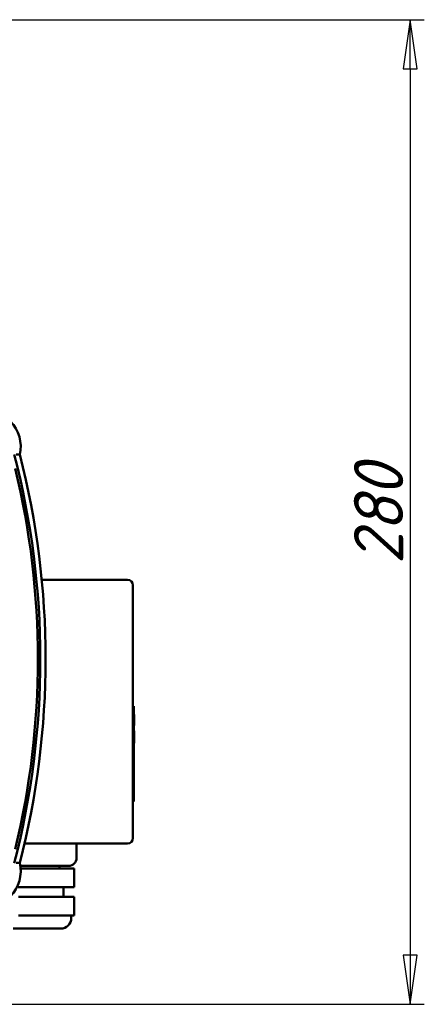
# Model space of a CAD drawing. Header units: millimetres. Extents: x -4813 to 10023, y -389 to 1491.
# Tile 33 of 36: x 1353 to 1468, y 698 to 978. Entities that reach past the tile are written whole.
import ezdxf

# ---------------------------------------------------------------- set-up
doc = ezdxf.new("R2010")
doc.units = ezdxf.units.MM
doc.header["$LTSCALE"] = 4
doc.layers.add('Видимый контур (ГОСТ)', color=7, linetype='Continuous', lineweight=50)
doc.layers.add('Размер (ГОСТ)', color=7, linetype='Continuous', lineweight=25)
doc.styles.add('Обычный текст (ГОСТ)', font='GOST Common Italic.ttf')
doc.dimstyles.new('Обычный (ГОСТ)', dxfattribs={"dimscale": 4, "dimtxt": 3.5, "dimasz": 3.5, "dimexe": 1, "dimexo": 0, "dimgap": 0.5, "dimtad": 1, "dimtxsty": 'Обычный текст (ГОСТ)', "dimblk": 'Filled-1', "dimcen": 0.09, "dimdle": 15, "dimclrd": 256, "dimclre": 256, "dimclrt": 256, "dimazin": 2, "dimtfac": 0.714286, "dimtdec": 3, "dimtmove": 0, "dimatfit": 3, "dimfxl": 1, "dimtolj": 1, "dimlwd": 25, "dimlwe": 25, "dimarcsym": 0})

# ---------------------------------------------------------------- blocks, each defined once
blk = doc.blocks.new('Filled-1')
at = {"color": 0}
for p, q in [((0, 0), (-1, 0.143)), ((-1, 0.143), (-1, -0.143)), ((-1, 0), (0, 0)), ((-1, -0.143), (0, 0))]:
    blk.add_line(p, q, dxfattribs=at)
at = {"color": 0, "flags": 128}
blk.add_lwpolyline([(-1, -0.143), (0, 0), (-1, 0.143), (-1, -0.143)], dxfattribs=at)
at = {"color": 0}
blk.add_solid([(-1, -0.143), (0, 0), (-1, 0.143), (-1, -0.143)], dxfattribs=at)
blk = doc.blocks.new('*D12')
at = {"layer": 'Defpoints', "color": 0, "linetype": 'Continuous', "transparency": 16777216}
for p in [(1218.99, 977.85), (1223.93, 697.85), (1464.26, 697.85)]:
    blk.add_point(p, dxfattribs=at)
at = {"layer": 'Размер (ГОСТ)', "linetype": 'Continuous', "lineweight": 25, "transparency": 16777216}
for p, q in [((1218.99, 977.85), (1468.26, 977.85)), ((1464.26, 963.85), (1464.26, 711.85)), ((1223.93, 697.85), (1468.26, 697.85))]:
    blk.add_line(p, q, dxfattribs=at)
at = {"layer": 'Размер (ГОСТ)', "linetype": 'Continuous', "lineweight": 25, "transparency": 16777216, "xscale": 14, "yscale": 14, "zscale": 14}
for p, rotation in [((1464.26, 977.85), 90), ((1464.26, 697.85), 270)]:
    blk.add_blockref('Filled-1', p, dxfattribs=dict(at, rotation=rotation))
at = {"layer": 'Размер (ГОСТ)', "linetype": 'Continuous', "lineweight": 25, "transparency": 16777216, "insert": (1448.26, 822.98), "char_height": 14, "attachment_point": 1, "rotation": 90, "style": 'Обычный текст (ГОСТ)'}
blk.add_mtext('\\A1;280', dxfattribs=at)

msp = doc.modelspace()

# ---------------------------------------------------------------- linework, layer by layer
at = {"layer": 'Видимый контур (ГОСТ)'}
for p, q in [((1383.935, 818.567), (1359.533, 818.567)), ((1385.435, 817.067), (1385.435, 813.317)), ((1385.435, 748.817), (1385.435, 813.317)), ((1385.435, 782.607), (1385.685, 782.607)), ((1385.685, 782.607), (1385.685, 755.525)), ((1385.685, 780.266), (1385.785, 780.266)), ((1385.785, 780.266), (1385.785, 777.218)), ((1385.685, 777.218), (1385.785, 777.218)), ((1385.685, 777.153), (1385.785, 777.153)), ((1385.685, 775.631), (1385.785, 775.631)), ((1385.785, 777.218), (1385.785, 777.153)), ((1385.785, 775.631), (1385.785, 775.509)), ((1385.685, 775.509), (1385.785, 775.509)), ((1385.685, 775.425), (1385.785, 775.425)), ((1385.685, 775.268), (1385.785, 775.268)), ((1385.685, 774.892), (1385.785, 774.892)), ((1385.685, 774.348), (1385.785, 774.348)), ((1385.685, 774.054), (1385.785, 774.054)), ((1385.685, 773.323), (1385.785, 773.323)), ((1385.685, 772.949), (1385.785, 772.949)), ((1385.785, 775.509), (1385.785, 775.474)), ((1385.785, 775.474), (1385.785, 775.425)), ((1385.785, 775.425), (1385.785, 775.268)), ((1385.785, 775.268), (1385.785, 774.892)), ((1385.785, 774.892), (1385.785, 774.348)), ((1385.785, 774.348), (1385.785, 774.054)), ((1385.785, 774.054), (1385.785, 773.323)), ((1385.785, 773.323), (1385.785, 772.949)), ((1385.785, 772.949), (1385.785, 772.794)), ((1385.685, 772.794), (1385.785, 772.794)), ((1385.685, 772.138), (1385.785, 772.138)), ((1385.785, 772.794), (1385.785, 772.138)), ((1385.435, 755.525), (1385.685, 755.525)), ((1385.435, 748.817), (1385.435, 745.067)), ((1354.617, 743.567), (1383.935, 743.567)), ((1369.435, 743.567), (1369.435, 739.442)), ((1367.185, 737.192), (1353.432, 737.192)), ((1359.654, 736.442), (1353.519, 736.442)), ((1359.654, 736.442), (1363.208, 736.442)), ((1367.782, 736.442), (1363.208, 736.442)), ((1364.56, 737.192), (1364.56, 736.442)), ((1367.782, 736.442), (1368.718, 736.442)), ((1368.718, 736.442), (1368.718, 731.192)), ((1359.654, 731.192), (1352.87, 731.192)), ((1363.208, 731.192), (1359.654, 731.192)), ((1367.782, 731.192), (1363.208, 731.192)), ((1365.685, 731.192), (1365.685, 728.383)), ((1368.718, 731.192), (1367.782, 731.192)), ((1352.913, 728.383), (1356.432, 728.383)), ((1363.251, 728.383), (1356.432, 728.383)), ((1363.251, 728.383), (1366.133, 728.383)), ((1368.523, 728.383), (1366.133, 728.383)), ((1368.523, 728.383), (1368.754, 728.383)), ((1368.754, 728.383), (1368.754, 723.133)), ((1356.432, 723.133), (1352.913, 723.133)), ((1359.842, 723.133), (1356.432, 723.133)), ((1363.251, 723.133), (1359.842, 723.133)), ((1366.133, 723.133), (1363.251, 723.133)), ((1367.328, 723.133), (1366.133, 723.133)), ((1368.523, 723.133), (1367.328, 723.133)), ((1367.927, 723.133), (1367.927, 722.383)), ((1368.754, 723.133), (1368.523, 723.133)), ((1364.927, 719.383), (1351.442, 719.383))]:
    msp.add_line(p, q, dxfattribs=at)
for centre, radius, start, end in [((1343.549, 856.524), 10, 346.295, 103.705), ((1127.808, 796.095), 231.313, 345.4619, 14.5381), ((1127.808, 796.095), 232.812, 345.55894, 14.44106), ((1127.808, 796.095), 230.614, 346.41796, 13.58204), ((1383.935, 817.067), 1.5, 0, 90), ((1383.935, 745.067), 1.5, 270, 0), ((1367.185, 739.442), 2.25, 270, 0), ((1343.549, 735.666), 10, 256.295, 13.705), ((1364.927, 722.383), 3, 270, 0)]:
    msp.add_arc(centre, radius, start, end, dxfattribs=at)
for points, knots in [([(1352.232, 854.154), (1352.306, 854.154), (1352.38, 854.154), (1352.452, 854.153), (1352.522, 854.153), (1352.591, 854.153), (1352.657, 854.153), (1352.779, 854.153), (1352.889, 854.153), (1352.982, 854.153), (1353.072, 854.153), (1353.143, 854.154), (1353.192, 854.154), (1353.24, 854.154), (1353.265, 854.154), (1353.265, 854.154)], [-0.31990975, -0.31990975, -0.31990975, -0.31990975, -0.29774916, -0.29774916, -0.29774916, -0.27613227, -0.27613227, -0.27613227, -0.23631761, -0.23631761, -0.23631761, -0.19772722, -0.19772722, -0.19772722, -0.15971948, -0.15971948, -0.15971948, -0.15971948]), ([(1352.232, 738.035), (1352.306, 738.036), (1352.379, 738.036), (1352.452, 738.036), (1352.522, 738.037), (1352.591, 738.037), (1352.657, 738.037), (1352.779, 738.037), (1352.889, 738.037), (1352.982, 738.036), (1353.072, 738.036), (1353.143, 738.036), (1353.192, 738.035), (1353.24, 738.035), (1353.265, 738.035), (1353.265, 738.035)], [-0.31991777, -0.31991777, -0.31991777, -0.31991777, -0.29776311, -0.29776311, -0.29776311, -0.27614556, -0.27614556, -0.27614556, -0.23632792, -0.23632792, -0.23632792, -0.19773559, -0.19773559, -0.19773559, -0.15972743, -0.15972743, -0.15972743, -0.15972743])]:
    msp.add_open_spline(points, degree=3, knots=knots, dxfattribs=at)

# ---------------------------------------------------------------- dimensions: what is measured, and where the dimension line sits
at = {"layer": 'Размер (ГОСТ)', "linetype": 'Continuous', "lineweight": 25}
dim = msp.add_linear_dim(base=(1464.257, 697.846), p1=(1218.989, 977.846), p2=(1223.932, 697.846), angle=90, dimstyle='Обычный (ГОСТ)', override={"dimgap": 0.5, "dimdec": 2, "dimtol": 0, "dimlim": 0, "dimtp": 0, "dimtm": 0, "dimtdec": 3, "dimtofl": 0, "dimatfit": 1}, dxfattribs=at)
dim.commit()
dim.dimension.update_dxf_attribs({"geometry": '*D12', "text_midpoint": (1464.257, 837.846), "dimtype": 160})

doc.saveas('drawing.dxf')
